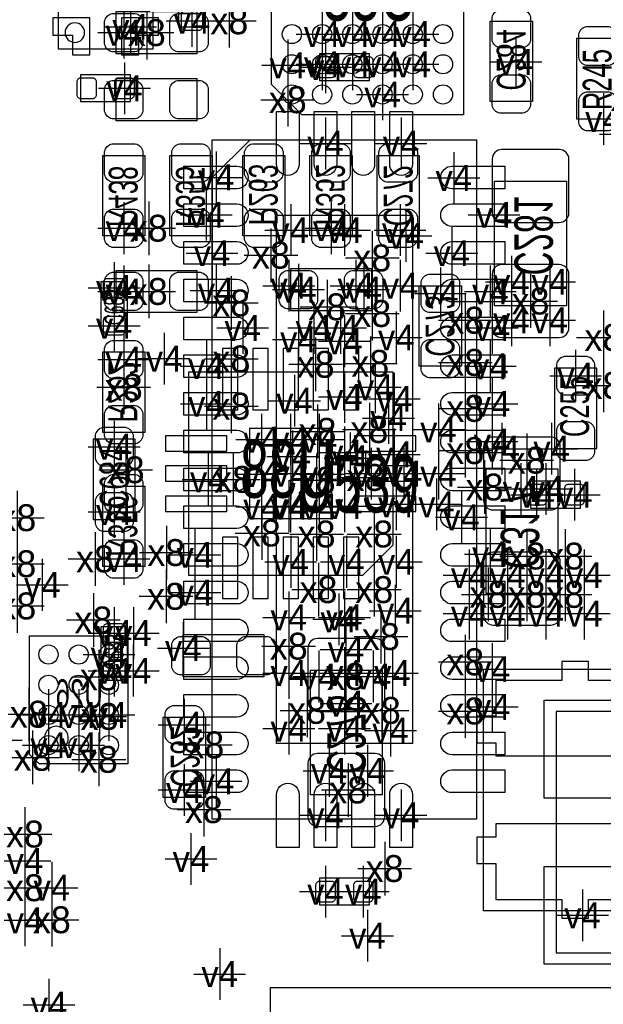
# Model space of a CAD drawing. Extents: x -36 to 384, y -28 to 269.
# Tile 29 of 52: x 8.78 to 16.51, y 44.73 to 57.78. Entities that reach past the tile are written whole.
import ezdxf
from ezdxf.enums import TextEntityAlignment as Align

# ---------------------------------------------------------------- set-up
doc = ezdxf.new("R2010")
doc.units = 0
for name, color, linetype in [('MA_NCLEGEND-1-2', 7, 'CONTINUOUS'), ('MA_NCLEGEND-14-15', 7, 'CONTINUOUS'), ('MA_NCLEGEND-15-16', 7, 'CONTINUOUS'), ('MA_NCLEGEND-2-3', 7, 'CONTINUOUS'), ('MA_NCLEGEND-3-14', 7, 'CONTINUOUS'), ('PG_ASSEMBLY_BOTTOM', 7, 'CONTINUOUS'), ('PG_ASSEMBLY_TOP', 7, 'CONTINUOUS'), ('PIN_BOTTOM', 7, 'CONTINUOUS'), ('PIN_TOP', 7, 'CONTINUOUS'), ('RD_ASSEMBLY_BOTTOM', 7, 'CONTINUOUS'), ('RD_ASSEMBLY_TOP', 7, 'CONTINUOUS')]:
    doc.layers.add(name, color=color, linetype=linetype)

# ---------------------------------------------------------------- blocks, each defined once
blk = doc.blocks.new('FIGURE_CROSS')
for points in [[(0, 0.5), (0, -0.5)], [(-0.5, 0), (0.5, 0)]]:
    blk.add_lwpolyline(points)

msp = doc.modelspace()

# ---------------------------------------------------------------- linework, layer by layer
at = {"layer": 'PG_ASSEMBLY_BOTTOM'}
for points in [[(12.1158, 59.458098), (14.6558, 59.458098), (14.6558, 56.518302), (12.515875, 56.518302), (12.1158, 56.918098), (12.1158, 59.458098)], [(11.01979, 50.41519), (11.01979, 53.11521), (13.719785, 53.11521), (13.719785, 50.815189), (13.319785, 50.41519), (11.01979, 50.41519)], [(8.913089, 49.617884), (10.213111, 49.617884), (10.213111, 47.918192), (9.040089, 47.918192), (8.913089, 48.045192), (8.913089, 49.617884)]]:
    msp.add_lwpolyline(points, dxfattribs=at)
for points in [[(10.0584, 57.8866), (11.1252, 57.8866), (11.1252, 57.3278), (10.0584, 57.3278)], [(15.0114, 56.6928), (15.0114, 57.7596), (15.5702, 57.7596), (15.5702, 56.6928)], [(10.0584, 56.9976), (11.1252, 56.9976), (11.1252, 56.4388), (10.0584, 56.4388)], [(9.8806, 54.9148), (9.8806, 55.9816), (10.4394, 55.9816), (10.4394, 54.9148)], [(10.7696, 54.9148), (10.7696, 55.9816), (11.3284, 55.9816), (11.3284, 54.9148)], [(11.7348, 54.9148), (11.7348, 55.9816), (12.2936, 55.9816), (12.2936, 54.9148)], [(12.6238, 54.9148), (12.6238, 55.9816), (13.1826, 55.9816), (13.1826, 54.9148)], [(14.0716, 55.9816), (14.0716, 54.9148), (13.5128, 54.9148), (13.5128, 55.9816)], [(16.01978, 55.6387), (16.01978, 53.9877), (15.069769, 53.9877), (15.069769, 55.6387)], [(10.0584, 54.4576), (11.1252, 54.4576), (11.1252, 53.8988), (10.0584, 53.8988)], [(12.370587, 54.482213), (13.437387, 54.482213), (13.437387, 53.923413), (12.370587, 53.923413)], [(14.6304, 54.2544), (14.6304, 53.1876), (14.0716, 53.1876), (14.0716, 54.2544)], [(10.4394, 53.3781), (10.4394, 52.3113), (9.8806, 52.3113), (9.8806, 53.3781)], [(14.955495, 50.178487), (14.955495, 51.829487), (15.905505, 51.829487), (15.905505, 50.178487)], [(9.8806, 50.5333), (9.8806, 51.6001), (10.4394, 51.6001), (10.4394, 50.5333)], [(10.9474, 49.6316), (12.0142, 49.6316), (12.0142, 49.0728), (10.9474, 49.0728)], [(13.581304, 49.1617), (13.581304, 47.5107), (12.631293, 47.5107), (12.631293, 49.1617)], [(19.7485, 45.974787), (14.9225, 45.974787), (14.9225, 49.175187), (19.7485, 49.175187)], [(10.6807, 47.4726), (10.6807, 48.5394), (11.2395, 48.5394), (11.2395, 47.4726)], [(12.1031, 44.958787), (20.1803, 44.958787), (20.1803, 38.862787), (12.1031, 38.862787)]]:
    msp.add_lwpolyline(points, close=True, dxfattribs=at)
msp.add_lwpolyline([(9.425, 48.259721, 1.00003), (9.109989, 48.259721, 0.99997), (9.425, 48.259721)], format="xyb", dxfattribs=at)
at = {"layer": 'PG_ASSEMBLY_TOP'}
for points in [[(10.543794, 57.388481), (9.293606, 57.388481), (9.293606, 58.638694), (10.543794, 58.638694), (10.543794, 57.388481)], [(10.8839, 58.3438), (10.8839, 57.6834), (11.2395, 57.6834), (11.2395, 58.3438), (10.8839, 58.3438)], [(13.4112, 57.3278), (12.7508, 57.3278), (12.7508, 56.9722), (13.4112, 56.9722), (13.4112, 57.3278)], [(9.5885, 56.6928), (10.2489, 56.6928), (10.2489, 57.0484), (9.5885, 57.0484), (9.5885, 56.6928)], [(11.330991, 56.188991), (14.831009, 56.188991)], [(11.330991, 47.189009), (11.330991, 56.188991)], [(11.330991, 55.688992), (11.83099, 56.188991)], [(14.831009, 56.188991), (14.831009, 47.189009)], [(10.2108, 53.6448), (10.2108, 54.3052), (9.8552, 54.3052), (9.8552, 53.6448), (10.2108, 53.6448)], [(15.544902, 51.308), (16.205302, 51.308), (16.205302, 51.6636), (15.544902, 51.6636), (15.544902, 51.308)], [(9.8552, 49.7332), (9.8552, 49.0728), (10.2108, 49.0728), (10.2108, 49.7332), (9.8552, 49.7332)], [(18.38231, 45.414616), (18.38231, 48.614609), (15.88229, 48.614609), (15.88229, 45.414616), (18.38231, 45.414616)], [(14.831009, 47.189009), (11.330991, 47.189009)], [(13.4112, 46.4058), (12.7508, 46.4058), (12.7508, 46.0502), (13.4112, 46.0502), (13.4112, 46.4058)]]:
    msp.add_lwpolyline(points, dxfattribs=at)
msp.add_lwpolyline([(9.641789, 57.607225, 1), (9.382811, 57.607225, 1), (9.641789, 57.607225)], format="xyb", dxfattribs=at)
for points in [[(16.1544, 57.531), (16.1544, 56.4642), (16.7132, 56.4642), (16.7132, 57.531)], [(15.8623, 53.162987), (15.8623, 52.096187), (16.4211, 52.096187), (16.4211, 53.162987)], [(10.3124, 51.1556), (10.3124, 52.2224), (9.7536, 52.2224), (9.7536, 51.1556)]]:
    msp.add_lwpolyline(points, close=True, dxfattribs=at)
at = {"layer": 'PIN_BOTTOM'}
for points in [[(10.0076, 57.8612), (10.3124, 57.8612, -0.294587), (10.414, 57.7596), (10.414, 57.4548, -0.294587), (10.3124, 57.3532), (10.0076, 57.3532, -0.294587), (9.906, 57.4548), (9.906, 57.7596, -0.294587)], [(10.8712, 57.8612), (11.176, 57.8612, -0.294587), (11.2776, 57.7596), (11.2776, 57.4548, -0.294587), (11.176, 57.3532), (10.8712, 57.3532, -0.294587), (10.7696, 57.4548), (10.7696, 57.7596, -0.294587)], [(15.0368, 57.5056), (15.0368, 57.8104, -0.294587), (15.1384, 57.912), (15.4432, 57.912, -0.294587), (15.5448, 57.8104), (15.5448, 57.5056, -0.294587), (15.4432, 57.404), (15.1384, 57.404, -0.294587)], [(15.0368, 56.642), (15.0368, 56.9468, -0.294587), (15.1384, 57.0484), (15.4432, 57.0484, -0.294587), (15.5448, 56.9468), (15.5448, 56.642, -0.294587), (15.4432, 56.5404), (15.1384, 56.5404, -0.294587)], [(10.0076, 56.9722), (10.3124, 56.9722, -0.294587), (10.414, 56.8706), (10.414, 56.5658, -0.294587), (10.3124, 56.4642), (10.0076, 56.4642, -0.294587), (9.906, 56.5658), (9.906, 56.8706, -0.294587)], [(10.8712, 56.9722), (11.176, 56.9722, -0.294587), (11.2776, 56.8706), (11.2776, 56.5658, -0.294587), (11.176, 56.4642), (10.8712, 56.4642, -0.294587), (10.7696, 56.5658), (10.7696, 56.8706, -0.294587)], [(9.906, 55.7276), (9.906, 56.0324, -0.294587), (10.0076, 56.134), (10.3124, 56.134, -0.294587), (10.414, 56.0324), (10.414, 55.7276, -0.294587), (10.3124, 55.626), (10.0076, 55.626, -0.294587)], [(10.795, 55.7276), (10.795, 56.0324, -0.294587), (10.8966, 56.134), (11.2014, 56.134, -0.294587), (11.303, 56.0324), (11.303, 55.7276, -0.294587), (11.2014, 55.626), (10.8966, 55.626, -0.294587)], [(11.7602, 55.7276), (11.7602, 56.0324, -0.294587), (11.8618, 56.134), (12.1666, 56.134, -0.294587), (12.2682, 56.0324), (12.2682, 55.7276, -0.294587), (12.1666, 55.626), (11.8618, 55.626, -0.294587)], [(12.6492, 55.7276), (12.6492, 56.0324, -0.294587), (12.7508, 56.134), (13.0556, 56.134, -0.294587), (13.1572, 56.0324), (13.1572, 55.7276, -0.294587), (13.0556, 55.626), (12.7508, 55.626, -0.294587)], [(14.0462, 56.0324), (14.0462, 55.7276, -0.294587), (13.9446, 55.626), (13.6398, 55.626, -0.294587), (13.5382, 55.7276), (13.5382, 56.0324, -0.294587), (13.6398, 56.134), (13.9446, 56.134, -0.294587)], [(15.9258, 56.0578), (15.1638, 56.0578, 0.414214), (15.0368, 55.9308), (15.0368, 55.2196, 0.414214), (15.1638, 55.0926), (15.9258, 55.0926, 0.414214), (16.0528, 55.2196), (16.0528, 55.9308, 0.414214)], [(9.906, 54.864), (9.906, 55.1688, -0.294587), (10.0076, 55.2704), (10.3124, 55.2704, -0.294587), (10.414, 55.1688), (10.414, 54.864, -0.294587), (10.3124, 54.7624), (10.0076, 54.7624, -0.294587)], [(10.795, 54.864), (10.795, 55.1688, -0.294587), (10.8966, 55.2704), (11.2014, 55.2704, -0.294587), (11.303, 55.1688), (11.303, 54.864, -0.294587), (11.2014, 54.7624), (10.8966, 54.7624, -0.294587)], [(11.7602, 54.864), (11.7602, 55.1688, -0.294587), (11.8618, 55.2704), (12.1666, 55.2704, -0.294587), (12.2682, 55.1688), (12.2682, 54.864, -0.294587), (12.1666, 54.7624), (11.8618, 54.7624, -0.294587)], [(12.6492, 54.864), (12.6492, 55.1688, -0.294587), (12.7508, 55.2704), (13.0556, 55.2704, -0.294587), (13.1572, 55.1688), (13.1572, 54.864, -0.294587), (13.0556, 54.7624), (12.7508, 54.7624, -0.294587)], [(14.0462, 55.1688), (14.0462, 54.864, -0.294587), (13.9446, 54.7624), (13.6398, 54.7624, -0.294587), (13.5382, 54.864), (13.5382, 55.1688, -0.294587), (13.6398, 55.2704), (13.9446, 55.2704, -0.294587)], [(15.9258, 54.5338), (15.1638, 54.5338, 0.414214), (15.0368, 54.4068), (15.0368, 53.6956, 0.414214), (15.1638, 53.5686), (15.9258, 53.5686, 0.414214), (16.0528, 53.6956), (16.0528, 54.4068, 0.414214)], [(10.0076, 54.4322), (10.3124, 54.4322, -0.294587), (10.414, 54.3306), (10.414, 54.0258, -0.294587), (10.3124, 53.9242), (10.0076, 53.9242, -0.294587), (9.906, 54.0258), (9.906, 54.3306, -0.294587)], [(10.8712, 54.4322), (11.176, 54.4322, -0.294587), (11.2776, 54.3306), (11.2776, 54.0258, -0.294587), (11.176, 53.9242), (10.8712, 53.9242, -0.294587), (10.7696, 54.0258), (10.7696, 54.3306, -0.294587)], [(12.319787, 54.456813), (12.624587, 54.456813, -0.294587), (12.726187, 54.355213), (12.726187, 54.050413, -0.294587), (12.624587, 53.948813), (12.319787, 53.948813, -0.294587), (12.218187, 54.050413), (12.218187, 54.355213, -0.294587)], [(13.183387, 54.456813), (13.488187, 54.456813, -0.294587), (13.589787, 54.355213), (13.589787, 54.050413, -0.294587), (13.488187, 53.948813), (13.183387, 53.948813, -0.294587), (13.081787, 54.050413), (13.081787, 54.355213, -0.294587)], [(14.605, 54.3052), (14.605, 54.0004, -0.294587), (14.5034, 53.8988), (14.1986, 53.8988, -0.294587), (14.097, 54.0004), (14.097, 54.3052, -0.294587), (14.1986, 54.4068), (14.5034, 54.4068, -0.294587)], [(10.414, 53.4289), (10.414, 53.1241, -0.294587), (10.3124, 53.0225), (10.0076, 53.0225, -0.294587), (9.906, 53.1241), (9.906, 53.4289, -0.294587), (10.0076, 53.5305), (10.3124, 53.5305, -0.294587)], [(14.605, 53.4416), (14.605, 53.1368, -0.294587), (14.5034, 53.0352), (14.1986, 53.0352, -0.294587), (14.097, 53.1368), (14.097, 53.4416, -0.294587), (14.1986, 53.5432), (14.5034, 53.5432, -0.294587)], [(10.414, 52.5653), (10.414, 52.2605, -0.294587), (10.3124, 52.1589), (10.0076, 52.1589, -0.294587), (9.906, 52.2605), (9.906, 52.5653, -0.294587), (10.0076, 52.6669), (10.3124, 52.6669, -0.294587)], [(15.0495, 51.283387), (15.8115, 51.283387, 0.414214), (15.9385, 51.410387), (15.9385, 52.121587, 0.414214), (15.8115, 52.248587), (15.0495, 52.248587, 0.414214), (14.9225, 52.121587), (14.9225, 51.410387, 0.414214)], [(9.906, 51.3461), (9.906, 51.6509, -0.294587), (10.0076, 51.7525), (10.3124, 51.7525, -0.294587), (10.414, 51.6509), (10.414, 51.3461, -0.294587), (10.3124, 51.2445), (10.0076, 51.2445, -0.294587)], [(9.906, 50.4825), (9.906, 50.7873, -0.294587), (10.0076, 50.8889), (10.3124, 50.8889, -0.294587), (10.414, 50.7873), (10.414, 50.4825, -0.294587), (10.3124, 50.3809), (10.0076, 50.3809, -0.294587)], [(15.0495, 49.759387), (15.8115, 49.759387, 0.414214), (15.9385, 49.886387), (15.9385, 50.597587, 0.414214), (15.8115, 50.724587), (15.0495, 50.724587, 0.414214), (14.9225, 50.597587), (14.9225, 49.886387, 0.414214)], [(10.8966, 49.6062), (11.2014, 49.6062, -0.294587), (11.303, 49.5046), (11.303, 49.1998, -0.294587), (11.2014, 49.0982), (10.8966, 49.0982, -0.294587), (10.795, 49.1998), (10.795, 49.5046, -0.294587)], [(11.7602, 49.6062), (12.065, 49.6062, -0.294587), (12.1666, 49.5046), (12.1666, 49.1998, -0.294587), (12.065, 49.0982), (11.7602, 49.0982, -0.294587), (11.6586, 49.1998), (11.6586, 49.5046, -0.294587)], [(13.4874, 49.5808), (12.7254, 49.5808, 0.414214), (12.5984, 49.4538), (12.5984, 48.7426, 0.414214), (12.7254, 48.6156), (13.4874, 48.6156, 0.414214), (13.6144, 48.7426), (13.6144, 49.4538, 0.414214)], [(10.7061, 48.2854), (10.7061, 48.5902, -0.294587), (10.8077, 48.6918), (11.1125, 48.6918, -0.294587), (11.2141, 48.5902), (11.2141, 48.2854, -0.294587), (11.1125, 48.1838), (10.8077, 48.1838, -0.294587)], [(13.4874, 48.0568), (12.7254, 48.0568, 0.414214), (12.5984, 47.9298), (12.5984, 47.2186, 0.414214), (12.7254, 47.0916), (13.4874, 47.0916, 0.414214), (13.6144, 47.2186), (13.6144, 47.9298, 0.414214)], [(10.7061, 47.4218), (10.7061, 47.7266, -0.294587), (10.8077, 47.8282), (11.1125, 47.8282, -0.294587), (11.2141, 47.7266), (11.2141, 47.4218, -0.294587), (11.1125, 47.3202), (10.8077, 47.3202, -0.294587)]]:
    msp.add_lwpolyline(points, format="xyb", close=True, dxfattribs=at)
for points in [[(11.4681, 52.608709), (11.6713, 52.608709), (11.6713, 53.421509), (11.4681, 53.421509)], [(11.868201, 52.608709), (12.071401, 52.608709), (12.071401, 53.421509), (11.868201, 53.421509)], [(12.2682, 52.608709), (12.4714, 52.608709), (12.4714, 53.421509), (12.2682, 53.421509)], [(12.668199, 52.608709), (12.871399, 52.608709), (12.871399, 53.421509), (12.668199, 53.421509)], [(13.0683, 52.608709), (13.2715, 52.608709), (13.2715, 53.421509), (13.0683, 53.421509)], [(11.8237, 51.1683), (12.9159, 51.1683), (12.9159, 52.3621), (11.8237, 52.3621)], [(10.713491, 52.266799), (10.713491, 52.063599), (11.526291, 52.063599), (11.526291, 52.266799)], [(13.213309, 52.266799), (13.213309, 52.063599), (14.026109, 52.063599), (14.026109, 52.266799)], [(10.713491, 51.8668), (10.713491, 51.6636), (11.526291, 51.6636), (11.526291, 51.8668)], [(13.213309, 51.8668), (13.213309, 51.6636), (14.026109, 51.6636), (14.026109, 51.8668)], [(10.713491, 51.466801), (10.713491, 51.263601), (11.526291, 51.263601), (11.526291, 51.466801)], [(13.213309, 51.466801), (13.213309, 51.263601), (14.026109, 51.263601), (14.026109, 51.466801)], [(11.4681, 50.108891), (11.6713, 50.108891), (11.6713, 50.921691), (11.4681, 50.921691)], [(11.868201, 50.108891), (12.071401, 50.108891), (12.071401, 50.921691), (11.868201, 50.921691)], [(12.2682, 50.108891), (12.4714, 50.108891), (12.4714, 50.921691), (12.2682, 50.921691)], [(12.668199, 50.108891), (12.871399, 50.108891), (12.871399, 50.921691), (12.668199, 50.921691)], [(13.0683, 50.108891), (13.2715, 50.108891), (13.2715, 50.921691), (13.0683, 50.921691)], [(17.185411, 49.024896), (16.310407, 49.024896), (16.310407, 49.274781), (15.960395, 49.274781), (15.960395, 49.024896), (15.085314, 49.024896), (15.085314, 48.549585), (14.835403, 48.549585), (14.835403, 48.199878), (15.085314, 48.199878), (15.085314, 48.024898), (17.185411, 48.024898)], [(15.960395, 46.124876), (15.960395, 45.874991), (16.310407, 45.874991), (16.310407, 46.124876), (17.185411, 46.124876), (17.185411, 47.124874), (15.085314, 47.124874), (15.085314, 46.949868), (14.835403, 46.949868), (14.835403, 46.599881), (15.085314, 46.599881), (15.085314, 46.124876)]]:
    msp.add_lwpolyline(points, close=True, dxfattribs=at)
for centre in [(12.385802, 57.588201), (12.785903, 57.588201), (13.185902, 57.588201), (13.585698, 57.588201), (13.985697, 57.588201), (14.385798, 57.588201), (12.385802, 57.1881), (12.785903, 57.1881), (13.185902, 57.1881), (13.585698, 57.1881), (13.985697, 57.1881), (14.385798, 57.1881), (12.385802, 56.788304), (12.785903, 56.788304), (13.185902, 56.788304), (13.585698, 56.788304), (13.985697, 56.788304), (14.385798, 56.788304), (9.163101, 49.367897), (9.5631, 49.367897), (9.963099, 49.367897), (9.163101, 48.967898), (9.5631, 48.967898), (9.963099, 48.967898), (9.163101, 48.568102), (9.5631, 48.568102), (9.963099, 48.568102), (9.163101, 48.168103), (9.5631, 48.168103), (9.963099, 48.168103)]:
    msp.add_circle(centre, 0.127, dxfattribs=at)
at = {"layer": 'PIN_TOP'}
for points in [[(9.218701, 57.803618), (9.218701, 57.573697), (9.478823, 57.573697), (9.478823, 57.313601), (9.708718, 57.313601), (9.708718, 57.803618)], [(10.128682, 57.313601), (10.358603, 57.313601), (10.358603, 57.573723), (10.618699, 57.573723), (10.618699, 57.803618), (10.128682, 57.803618)], [(13.980998, 55.189006), (13.980998, 48.188994), (12.181002, 48.188994), (12.181002, 55.189006)], [(16.740302, 47.46691), (15.724302, 47.46691), (15.724302, 48.76231), (16.740302, 48.76231)], [(16.740302, 45.266915), (15.724302, 45.266915), (15.724302, 46.562315), (16.740302, 46.562315)]]:
    msp.add_lwpolyline(points, close=True, dxfattribs=at)
for points in [[(11.1506, 57.890689, -0.414214), (11.2014, 57.839889), (11.2014, 57.687489, -0.414214), (11.1506, 57.636689), (10.9728, 57.636689, -0.414214), (10.922, 57.687489), (10.922, 57.839889, -0.414214), (10.9728, 57.890689)], [(16.1798, 57.5818), (16.1798, 57.277, 0.294587), (16.2814, 57.1754), (16.5862, 57.1754, 0.294587), (16.6878, 57.277), (16.6878, 57.5818, 0.294587), (16.5862, 57.6834), (16.2814, 57.6834, 0.294587)], [(12.958089, 57.0611, -0.414214), (12.907289, 57.0103), (12.754889, 57.0103, -0.414214), (12.704089, 57.0611), (12.704089, 57.2389, -0.414214), (12.754889, 57.2897), (12.907289, 57.2897, -0.414214), (12.958089, 57.2389)], [(13.457911, 57.0611, -0.414214), (13.407111, 57.0103), (13.254711, 57.0103, -0.414214), (13.203911, 57.0611), (13.203911, 57.2389, -0.414214), (13.254711, 57.2897), (13.407111, 57.2897, -0.414214), (13.457911, 57.2389)], [(9.541789, 56.9595, -0.414214), (9.592589, 57.0103), (9.744989, 57.0103, -0.414214), (9.795789, 56.9595), (9.795789, 56.7817, -0.414214), (9.744989, 56.7309), (9.592589, 56.7309, -0.414214), (9.541789, 56.7817)], [(10.041611, 56.9595, -0.414214), (10.092411, 57.0103), (10.244811, 57.0103, -0.414214), (10.295611, 56.9595), (10.295611, 56.7817, -0.414214), (10.244811, 56.7309), (10.092411, 56.7309, -0.414214), (10.041611, 56.7817)], [(16.1798, 56.7182), (16.1798, 56.4134, 0.294587), (16.2814, 56.3118), (16.5862, 56.3118, 0.294587), (16.6878, 56.4134), (16.6878, 56.7182, 0.294587), (16.5862, 56.8198), (16.2814, 56.8198, 0.294587)], [(12.481001, 56.563997), (12.481001, 55.863998, -0.999961), (12.180976, 55.863998), (12.180976, 56.563997)], [(12.981, 56.563997), (12.981, 55.863998, -0.999961), (12.680975, 55.863998), (12.680975, 56.563997)], [(13.481025, 56.563997), (13.481025, 55.863998, -0.999961), (13.181, 55.863998), (13.181, 56.563997)], [(13.981024, 56.563997), (13.981024, 55.863998, -0.999961), (13.680999, 55.863998), (13.680999, 56.563997)], [(10.956011, 55.839004), (11.656009, 55.839004, -0.999961), (11.656009, 55.53898), (10.956011, 55.53898)], [(15.205989, 55.53898), (14.505991, 55.53898, -0.999961), (14.505991, 55.839004), (15.205989, 55.839004)], [(10.956011, 55.339005), (11.656009, 55.339005, -0.999961), (11.656009, 55.038981), (10.956011, 55.038981)], [(15.205989, 55.038981), (14.505991, 55.038981, -0.999961), (14.505991, 55.339005), (15.205989, 55.339005)], [(10.956011, 54.839006), (11.656009, 54.839006, -0.999961), (11.656009, 54.538982), (10.956011, 54.538982)], [(15.205989, 54.538982), (14.505991, 54.538982, -0.999961), (14.505991, 54.839006), (15.205989, 54.839006)], [(9.9441, 54.097911, -0.414214), (9.8933, 54.148711), (9.8933, 54.301111, -0.414214), (9.9441, 54.351911), (10.1219, 54.351911, -0.414214), (10.1727, 54.301111), (10.1727, 54.148711, -0.414214), (10.1219, 54.097911)], [(10.956011, 54.339007), (11.656009, 54.339007, -0.999961), (11.656009, 54.038983), (10.956011, 54.038983)], [(15.205989, 54.038983), (14.505991, 54.038983, -0.999961), (14.505991, 54.339007), (15.205989, 54.339007)], [(9.9441, 53.598089, -0.414214), (9.8933, 53.648889), (9.8933, 53.801289, -0.414214), (9.9441, 53.852089), (10.1219, 53.852089, -0.414214), (10.1727, 53.801289), (10.1727, 53.648889, -0.414214), (10.1219, 53.598089)], [(10.956011, 53.839008), (11.656009, 53.839008, -0.999961), (11.656009, 53.538984), (10.956011, 53.538984)], [(15.205989, 53.538984), (14.505991, 53.538984, -0.999961), (14.505991, 53.839008), (15.205989, 53.839008)], [(10.956011, 53.339009), (11.656009, 53.339009, -0.999961), (11.656009, 53.038985), (10.956011, 53.038985)], [(15.205989, 53.038985), (14.505991, 53.038985, -0.999961), (14.505991, 53.339009), (15.205989, 53.339009)], [(15.8877, 53.213787), (15.8877, 52.908987, 0.294587), (15.9893, 52.807387), (16.2941, 52.807387, 0.294587), (16.3957, 52.908987), (16.3957, 53.213787, 0.294587), (16.2941, 53.315387), (15.9893, 53.315387, 0.294587)], [(10.956011, 52.83901), (11.656009, 52.83901, -0.999961), (11.656009, 52.538986), (10.956011, 52.538986)], [(15.205989, 52.538986), (14.505991, 52.538986, -0.999961), (14.505991, 52.83901), (15.205989, 52.83901)], [(15.8877, 52.350187), (15.8877, 52.045387, 0.294587), (15.9893, 51.943787), (16.2941, 51.943787, 0.294587), (16.3957, 52.045387), (16.3957, 52.350187, 0.294587), (16.2941, 52.451787), (15.9893, 52.451787, 0.294587)], [(10.287, 51.9684), (10.287, 52.2732, 0.294587), (10.1854, 52.3748), (9.8806, 52.3748, 0.294587), (9.779, 52.2732), (9.779, 51.9684, 0.294587), (9.8806, 51.8668), (10.1854, 51.8668, 0.294587)], [(10.956011, 52.339011), (11.656009, 52.339011, -0.999961), (11.656009, 52.038987), (10.956011, 52.038987)], [(15.205989, 52.038987), (14.505991, 52.038987, -0.999961), (14.505991, 52.339011), (15.205989, 52.339011)], [(10.956011, 51.839012), (11.656009, 51.839012, -0.999961), (11.656009, 51.538988), (10.956011, 51.538988)], [(15.205989, 51.538988), (14.505991, 51.538988, -0.999961), (14.505991, 51.839012), (15.205989, 51.839012)], [(15.498191, 51.5747, -0.414214), (15.548991, 51.6255), (15.701391, 51.6255, -0.414214), (15.752191, 51.5747), (15.752191, 51.3969, -0.414214), (15.701391, 51.3461), (15.548991, 51.3461, -0.414214), (15.498191, 51.3969)], [(15.998012, 51.5747, -0.414214), (16.048812, 51.6255), (16.201212, 51.6255, -0.414214), (16.252012, 51.5747), (16.252012, 51.3969, -0.414214), (16.201212, 51.3461), (16.048812, 51.3461, -0.414214), (15.998012, 51.3969)], [(10.287, 51.1048), (10.287, 51.4096, 0.294587), (10.1854, 51.5112), (9.8806, 51.5112, 0.294587), (9.779, 51.4096), (9.779, 51.1048, 0.294587), (9.8806, 51.0032), (10.1854, 51.0032, 0.294587)], [(10.956011, 51.339013), (11.656009, 51.339013, -0.999961), (11.656009, 51.038989), (10.956011, 51.038989)], [(15.205989, 51.038989), (14.505991, 51.038989, -0.999961), (14.505991, 51.339013), (15.205989, 51.339013)], [(10.956011, 50.839014), (11.656009, 50.839014, -0.999961), (11.656009, 50.53899), (10.956011, 50.53899)], [(15.205989, 50.53899), (14.505991, 50.53899, -0.999961), (14.505991, 50.839014), (15.205989, 50.839014)], [(10.956011, 50.339015), (11.656009, 50.339015, -0.999961), (11.656009, 50.038991), (10.956011, 50.038991)], [(15.205989, 50.038991), (14.505991, 50.038991, -0.999961), (14.505991, 50.339015), (15.205989, 50.339015)], [(10.956011, 49.839016), (11.656009, 49.839016, -0.999961), (11.656009, 49.538992), (10.956011, 49.538992)], [(15.205989, 49.538992), (14.505991, 49.538992, -0.999961), (14.505991, 49.839016), (15.205989, 49.839016)], [(10.1219, 49.779911, -0.414214), (10.1727, 49.729111), (10.1727, 49.576711, -0.414214), (10.1219, 49.525911), (9.9441, 49.525911, -0.414214), (9.8933, 49.576711), (9.8933, 49.729111, -0.414214), (9.9441, 49.779911)], [(10.956011, 49.339017), (11.656009, 49.339017, -0.999961), (11.656009, 49.038993), (10.956011, 49.038993)], [(15.205989, 49.038993), (14.505991, 49.038993, -0.999961), (14.505991, 49.339017), (15.205989, 49.339017)], [(10.1219, 49.280089, -0.414214), (10.1727, 49.229289), (10.1727, 49.076889, -0.414214), (10.1219, 49.026089), (9.9441, 49.026089, -0.414214), (9.8933, 49.076889), (9.8933, 49.229289, -0.414214), (9.9441, 49.280089)], [(10.956011, 48.839018), (11.656009, 48.839018, -0.999961), (11.656009, 48.538994), (10.956011, 48.538994)], [(15.205989, 48.538994), (14.505991, 48.538994, -0.999961), (14.505991, 48.839018), (15.205989, 48.839018)], [(10.956011, 48.339019), (11.656009, 48.339019, -0.999961), (11.656009, 48.038995), (10.956011, 48.038995)], [(15.205989, 48.038995), (14.505991, 48.038995, -0.999961), (14.505991, 48.339019), (15.205989, 48.339019)], [(10.956011, 47.83902), (11.656009, 47.83902, -0.999961), (11.656009, 47.538996), (10.956011, 47.538996)], [(15.205989, 47.538996), (14.505991, 47.538996, -0.999961), (14.505991, 47.83902), (15.205989, 47.83902)], [(12.180976, 46.814003), (12.180976, 47.514002, -0.999961), (12.481001, 47.514002), (12.481001, 46.814003)], [(12.680975, 46.814003), (12.680975, 47.514002, -0.999961), (12.981, 47.514002), (12.981, 46.814003)], [(13.181, 46.814003), (13.181, 47.514002, -0.999961), (13.481025, 47.514002), (13.481025, 46.814003)], [(13.680999, 46.814003), (13.680999, 47.514002, -0.999961), (13.981024, 47.514002), (13.981024, 46.814003)], [(12.958089, 46.1391, -0.414214), (12.907289, 46.0883), (12.754889, 46.0883, -0.414214), (12.704089, 46.1391), (12.704089, 46.3169, -0.414214), (12.754889, 46.3677), (12.907289, 46.3677, -0.414214), (12.958089, 46.3169)], [(13.457911, 46.1391, -0.414214), (13.407111, 46.0883), (13.254711, 46.0883, -0.414214), (13.203911, 46.1391), (13.203911, 46.3169, -0.414214), (13.254711, 46.3677), (13.407111, 46.3677, -0.414214), (13.457911, 46.3169)]]:
    msp.add_lwpolyline(points, format="xyb", close=True, dxfattribs=at)

# ---------------------------------------------------------------- block references
at = {"layer": 'MA_NCLEGEND-1-2', "xscale": 0.6858, "yscale": 0.6858}
for p in [(11.0617, 57.763689), (10.248595, 57.683705), (15.349271, 57.218224), (12.330989, 57.1754), (12.830988, 57.149898), (10.168611, 56.8706), (16.51, 56.4642), (12.830988, 56.139004), (13.831011, 56.139004), (11.381003, 55.688992), (14.5288, 55.682007), (11.2522, 55.1942), (15.0622, 55.1942), (12.3698, 54.991), (13.081, 54.991), (13.8176, 54.991), (11.3284, 54.6862), (14.5034, 54.6862), (10.033, 54.224911), (11.381003, 54.188995), (12.3444, 54.2544), (13.2334, 54.2544), (13.8176, 54.2544), (15.0114, 54.1782), (10.033, 53.725089), (15.0368, 53.6956), (12.4714, 53.5432), (13.766825, 53.568625), (13.081, 53.5178), (11.254003, 53.188997), (15.0114, 53.1876), (16.1417, 53.061387), (13.081, 52.7812), (13.7414, 52.7558), (11.253064, 52.689074), (12.4206, 52.7304), (15.034997, 52.688998), (10.033, 52.1208), (15.034997, 52.188999), (12.395175, 51.993775), (13.081, 52.0446), (13.7414, 52.0192), (11.2776, 51.689), (15.625191, 51.4858), (16.125012, 51.4858), (12.3444, 51.3334), (13.081, 51.3334), (13.7668, 51.3588), (10.033, 51.2572), (14.6304, 51.186994), (11.101603, 50.689002), (15.0114, 50.6984), (12.3698, 50.5968), (13.1064, 50.5968), (13.7668, 50.5968), (11.101603, 50.189003), (13.7541, 49.9491), (12.3444, 49.8602), (13.081, 49.8602), (10.033, 49.652911), (10.033, 49.153089), (12.3444, 49.1236), (13.081, 49.1236), (13.716, 49.1236), (15.0368, 49.1744), (15.0368, 48.674401), (12.3444, 48.387), (13.081, 48.387), (13.6906, 48.3616), (11.381003, 47.689008), (12.830988, 47.238996), (13.831011, 47.238996), (8.8519, 46.6344), (9.2075, 46.2788), (12.830988, 46.228102), (13.330911, 46.228), (8.8519, 45.847), (16.232403, 45.914513)]:
    msp.add_blockref('FIGURE_CROSS', p, dxfattribs=at)
at = {"layer": 'MA_NCLEGEND-14-15', "xscale": 0.6858, "yscale": 0.6858}
for p in [(12.785877, 57.9882), (13.185877, 57.9882), (13.585698, 57.9882), (13.985799, 57.9882), (10.16, 57.6072), (12.785877, 57.588099), (13.185699, 57.588099), (13.585698, 57.588099), (13.985799, 57.588099), (10.16, 55.0164), (12.472187, 54.202813), (15.2908, 54.3052), (15.7988, 54.3052), (10.16, 54.1782), (15.2908, 53.7972), (15.7988, 53.7972), (11.7348, 53.6956), (12.6746, 53.6956), (13.0302, 53.6956), (10.16, 53.2765), (10.6934, 53.2892), (13.4874, 52.9082), (13.6652, 52.5018), (14.3256, 52.3494), (11.984787, 52.215796), (12.365787, 52.215796), (15.1638, 52.0954), (15.8242, 52.0954), (13.1572, 51.9684), (12.3698, 51.7652), (13.8684, 51.7652), (14.3256, 51.7652), (15.4178, 51.562), (15.748, 51.562), (11.984787, 51.326796), (12.365787, 51.326796), (12.746787, 51.326796), (14.3002, 51.3588), (10.16, 50.6349), (14.732, 50.419), (15.24, 50.419), (15.748, 50.419), (16.256, 50.419), (9.0805, 50.292), (14.732, 49.911), (15.24, 49.911), (15.748, 49.911), (16.256, 49.911), (13.0048, 49.8348), (9.963201, 49.367999), (10.9474, 49.4538), (13.10099, 49.437112), (12.741783, 49.077905), (13.460197, 49.077905), (13.10099, 48.718699), (9.163101, 48.568077), (9.5631, 48.568077), (10.9601, 48.4378), (9.163101, 48.168077), (9.5631, 48.168077), (12.8778, 47.8282), (13.3858, 47.8282), (10.9601, 47.5742)]:
    msp.add_blockref('FIGURE_CROSS', p, dxfattribs=at)
at = {"layer": 'MA_NCLEGEND-15-16', "xscale": 0.6858, "yscale": 0.6858}
for p in [(12.785877, 57.9882), (13.185877, 57.9882), (13.585698, 57.9882), (13.985799, 57.9882), (10.16, 57.6072), (12.785877, 57.588099), (13.185699, 57.588099), (13.585698, 57.588099), (13.985799, 57.588099), (12.785877, 57.1881), (13.185877, 57.1881), (13.585698, 57.1881), (13.985799, 57.1881), (13.585698, 56.788304), (10.16, 55.0164), (12.9032, 55.0164), (13.8938, 54.9148), (12.472187, 54.202813), (13.335787, 54.202813), (15.2908, 54.3052), (15.7988, 54.3052), (10.16, 54.1782), (14.351, 54.1528), (15.2908, 53.7972), (15.7988, 53.7972), (11.7348, 53.6956), (12.6746, 53.6956), (13.0302, 53.6956), (10.16, 53.2765), (10.6934, 53.2892), (13.4874, 52.9082), (13.6652, 52.5018), (14.3256, 52.3494), (11.984787, 52.215796), (12.365787, 52.215796), (12.746787, 52.215796), (15.1638, 52.0954), (15.8242, 52.0954), (11.984787, 51.758596), (12.3698, 51.7652), (12.746787, 51.758596), (13.4366, 51.7652), (13.8684, 51.7652), (14.3256, 51.7652), (15.4178, 51.562), (15.748, 51.562), (11.984787, 51.326796), (12.365787, 51.326796), (12.746787, 51.326796), (14.3002, 51.3588), (10.16, 50.6349), (14.732, 50.419), (15.24, 50.419), (15.748, 50.419), (16.256, 50.419), (9.0805, 50.292), (14.732, 49.911), (15.24, 49.911), (15.748, 49.911), (16.256, 49.911), (13.0048, 49.8348), (9.963201, 49.367999), (10.9474, 49.4538), (13.10099, 49.437112), (12.741783, 49.077905), (13.460197, 49.077905), (13.10099, 48.718699), (9.163101, 48.568077), (9.5631, 48.568077), (9.963201, 48.568077), (10.9601, 48.4378), (9.163101, 48.168077), (9.5631, 48.168077), (12.8778, 47.8282), (13.3858, 47.8282), (10.9601, 47.5742)]:
    msp.add_blockref('FIGURE_CROSS', p, dxfattribs=at)
at = {"layer": 'MA_NCLEGEND-2-3', "xscale": 0.6858, "yscale": 0.6858}
for p in [(11.0617, 57.763689), (15.349271, 57.218224), (12.330989, 57.1754), (16.51, 56.4642), (14.5288, 55.682007), (11.2522, 55.1942), (15.0622, 55.1942), (13.081, 54.991), (13.8176, 54.991), (11.3284, 54.6862), (14.5034, 54.6862), (13.2334, 54.2544), (13.8176, 54.2544), (15.0114, 54.1782), (10.033, 53.725089), (15.0368, 53.6956), (12.4714, 53.5432), (13.766825, 53.568625), (13.081, 53.5178), (11.254003, 53.188997), (15.0114, 53.1876), (16.1417, 53.061387), (13.081, 52.7812), (13.7414, 52.7558), (11.253064, 52.689074), (12.4206, 52.7304), (15.034997, 52.688998), (10.033, 52.1208), (15.034997, 52.188999), (12.395175, 51.993775), (13.081, 52.0446), (13.7414, 52.0192), (11.2776, 51.689), (15.625191, 51.4858), (12.3444, 51.3334), (13.081, 51.3334), (13.7668, 51.3588), (14.6304, 51.186994), (11.101603, 50.689002), (15.0114, 50.6984), (12.3698, 50.5968), (13.1064, 50.5968), (13.7668, 50.5968), (11.101603, 50.189003), (13.7541, 49.9491), (12.3444, 49.8602), (13.081, 49.8602), (10.287, 49.652911), (10.284511, 49.153089), (12.3444, 49.1236), (13.716, 49.1236), (15.0368, 49.1744), (15.0368, 48.674401), (12.3444, 48.387), (13.081, 48.387), (13.6906, 48.3616), (8.8519, 46.6344), (11.049, 46.6598), (9.2075, 46.2788), (13.330911, 46.228), (8.8519, 45.847), (13.3858, 45.6438), (11.43, 45.1358), (9.1694, 44.7294)]:
    msp.add_blockref('FIGURE_CROSS', p, dxfattribs=at)
at = {"layer": 'MA_NCLEGEND-3-14', "xscale": 0.7112, "yscale": 0.7112}
for p in [(11.557, 57.763689), (10.4648, 57.6072), (12.330989, 56.7182), (16.8148, 56.261), (10.4902, 55.0164), (12.108307, 54.658819), (13.449275, 54.622725), (10.4902, 54.1782), (15.544775, 54.051175), (11.5824, 54.0258), (12.8524, 53.975), (13.449325, 53.886125), (14.6812, 53.7972), (16.51, 53.568803), (11.58367, 53.284399), (12.7, 53.213), (13.4239, 53.225725), (14.6812, 53.2384), (10.16, 52.9082), (16.51, 52.9336), (11.58367, 52.65867), (14.6812, 52.6288), (13.4112, 52.3494), (12.7254, 52.324), (14.6812, 52.07), (15.494, 51.943), (10.1854, 51.816), (13.3604, 51.7144), (11.6078, 51.689), (12.712675, 51.676275), (14.9352, 51.5874), (8.7503, 51.181), (11.9888, 50.9778), (12.712675, 50.965075), (13.474725, 50.965125), (10.723296, 50.719355), (15.494, 50.673), (16.002, 50.673), (8.7503, 50.5714), (9.779, 50.6349), (10.718825, 50.1396), (12.738075, 50.228475), (13.474675, 50.228525), (14.986, 50.165), (15.494, 50.165), (16.002, 50.165), (8.7503, 50.0126), (9.757207, 49.825935), (13.5636, 49.6062), (12.3444, 49.4792), (14.6812, 49.271555), (9.8298, 49.0728), (13.10099, 49.077905), (8.9027, 48.5775), (12.5857, 48.6283), (13.5763, 48.6283), (14.6812, 48.62007), (9.839096, 48.548366), (8.4582, 48.2346), (11.2395, 48.1711), (8.9535, 48.006), (9.829775, 47.979254), (13.1318, 47.5742), (11.22045, 47.31385), (8.8519, 46.99), (13.6144, 46.5328), (8.8519, 46.2788), (9.2075, 45.85462)]:
    msp.add_blockref('FIGURE_CROSS', p, dxfattribs=at)

# ---------------------------------------------------------------- texts
at = {"layer": 'MA_NCLEGEND-1-2'}
for p in [(11.0617, 57.763689), (10.248595, 57.683705), (12.330989, 57.1754), (12.830988, 57.149898), (15.349271, 57.218224), (10.168611, 56.8706), (16.51, 56.4642), (12.830988, 56.139004), (13.831011, 56.139004), (11.381003, 55.688992), (14.5288, 55.682007), (11.2522, 55.1942), (15.0622, 55.1942), (12.3698, 54.991), (13.081, 54.991), (13.8176, 54.991), (11.3284, 54.6862), (14.5034, 54.6862), (10.033, 54.224911), (12.3444, 54.2544), (13.2334, 54.2544), (13.8176, 54.2544), (11.381003, 54.188995), (15.0114, 54.1782), (10.033, 53.725089), (15.0368, 53.6956), (12.4714, 53.5432), (13.081, 53.5178), (13.766825, 53.568625), (11.254003, 53.188997), (15.0114, 53.1876), (16.1417, 53.061387), (11.253064, 52.689074), (12.4206, 52.7304), (13.081, 52.7812), (13.7414, 52.7558), (15.034997, 52.688998), (15.034997, 52.188999), (10.033, 52.1208), (13.081, 52.0446), (13.7414, 52.0192), (12.395175, 51.993775), (11.2776, 51.689), (15.625191, 51.4858), (16.125012, 51.4858), (13.7668, 51.3588), (10.033, 51.2572), (12.3444, 51.3334), (13.081, 51.3334), (14.6304, 51.186994), (11.101603, 50.689002), (12.3698, 50.5968), (13.1064, 50.5968), (13.7668, 50.5968), (15.0114, 50.6984), (11.101603, 50.189003), (13.7541, 49.9491), (12.3444, 49.8602), (13.081, 49.8602), (10.033, 49.652911), (10.033, 49.153089), (15.0368, 49.1744), (12.3444, 49.1236), (13.081, 49.1236), (13.716, 49.1236), (15.0368, 48.674401), (12.3444, 48.387), (13.081, 48.387), (13.6906, 48.3616), (11.381003, 47.689008), (12.830988, 47.238996), (13.831011, 47.238996), (8.8519, 46.6344), (9.2075, 46.2788), (12.830988, 46.228102), (13.330911, 46.228), (16.232403, 45.914513), (8.8519, 45.847)]:
    msp.add_text('v4', height=0.3429, dxfattribs=at).set_placement(p, align=Align.MIDDLE_CENTER)
at = {"layer": 'MA_NCLEGEND-14-15'}
for p in [(10.16, 57.6072), (12.785877, 57.588099), (13.185699, 57.588099), (13.585698, 57.588099), (13.985799, 57.588099), (10.16, 55.0164), (15.2908, 54.3052), (15.7988, 54.3052), (10.16, 54.1782), (12.472187, 54.202813), (15.2908, 53.7972), (15.7988, 53.7972), (11.7348, 53.6956), (12.6746, 53.6956), (13.0302, 53.6956), (10.16, 53.2765), (10.6934, 53.2892), (13.4874, 52.9082), (13.6652, 52.5018), (14.3256, 52.3494), (11.984787, 52.215796), (12.365787, 52.215796), (15.1638, 52.0954), (15.8242, 52.0954), (13.1572, 51.9684), (12.3698, 51.7652), (13.8684, 51.7652), (14.3256, 51.7652), (15.4178, 51.562), (15.748, 51.562), (14.3002, 51.3588), (11.984787, 51.326796), (12.365787, 51.326796), (12.746787, 51.326796), (10.16, 50.6349), (14.732, 50.419), (15.24, 50.419), (15.748, 50.419), (16.256, 50.419), (9.0805, 50.292), (13.0048, 49.8348), (14.732, 49.911), (15.24, 49.911), (15.748, 49.911), (16.256, 49.911), (10.9474, 49.4538), (13.10099, 49.437112), (9.963201, 49.367999), (12.741783, 49.077905), (13.460197, 49.077905), (13.10099, 48.718699), (9.163101, 48.568077), (9.5631, 48.568077), (10.9601, 48.4378), (9.163101, 48.168077), (9.5631, 48.168077), (12.8778, 47.8282), (13.3858, 47.8282), (10.9601, 47.5742)]:
    msp.add_text('v4', height=0.3429, dxfattribs=at).set_placement(p, align=Align.MIDDLE_CENTER)
at = {"layer": 'MA_NCLEGEND-15-16'}
for p in [(10.16, 57.6072), (12.785877, 57.588099), (13.185699, 57.588099), (13.585698, 57.588099), (13.985799, 57.588099), (12.785877, 57.1881), (13.185877, 57.1881), (13.585698, 57.1881), (13.985799, 57.1881), (13.585698, 56.788304), (10.16, 55.0164), (12.9032, 55.0164), (13.8938, 54.9148), (15.2908, 54.3052), (15.7988, 54.3052), (10.16, 54.1782), (12.472187, 54.202813), (13.335787, 54.202813), (14.351, 54.1528), (15.2908, 53.7972), (15.7988, 53.7972), (11.7348, 53.6956), (12.6746, 53.6956), (13.0302, 53.6956), (10.16, 53.2765), (10.6934, 53.2892), (13.4874, 52.9082), (13.6652, 52.5018), (14.3256, 52.3494), (11.984787, 52.215796), (12.365787, 52.215796), (12.746787, 52.215796), (15.1638, 52.0954), (15.8242, 52.0954), (11.984787, 51.758596), (12.3698, 51.7652), (12.746787, 51.758596), (13.4366, 51.7652), (13.8684, 51.7652), (14.3256, 51.7652), (15.4178, 51.562), (15.748, 51.562), (14.3002, 51.3588), (11.984787, 51.326796), (12.365787, 51.326796), (12.746787, 51.326796), (10.16, 50.6349), (14.732, 50.419), (15.24, 50.419), (15.748, 50.419), (16.256, 50.419), (9.0805, 50.292), (13.0048, 49.8348), (14.732, 49.911), (15.24, 49.911), (15.748, 49.911), (16.256, 49.911), (10.9474, 49.4538), (13.10099, 49.437112), (9.963201, 49.367999), (12.741783, 49.077905), (13.460197, 49.077905), (13.10099, 48.718699), (9.163101, 48.568077), (9.5631, 48.568077), (9.963201, 48.568077), (10.9601, 48.4378), (9.163101, 48.168077), (9.5631, 48.168077), (12.8778, 47.8282), (13.3858, 47.8282), (10.9601, 47.5742)]:
    msp.add_text('v4', height=0.3429, dxfattribs=at).set_placement(p, align=Align.MIDDLE_CENTER)
at = {"layer": 'MA_NCLEGEND-2-3'}
for p in [(11.0617, 57.763689), (12.330989, 57.1754), (15.349271, 57.218224), (16.51, 56.4642), (14.5288, 55.682007), (11.2522, 55.1942), (15.0622, 55.1942), (13.081, 54.991), (13.8176, 54.991), (11.3284, 54.6862), (14.5034, 54.6862), (13.2334, 54.2544), (13.8176, 54.2544), (15.0114, 54.1782), (10.033, 53.725089), (15.0368, 53.6956), (12.4714, 53.5432), (13.081, 53.5178), (13.766825, 53.568625), (11.254003, 53.188997), (15.0114, 53.1876), (16.1417, 53.061387), (11.253064, 52.689074), (12.4206, 52.7304), (13.081, 52.7812), (13.7414, 52.7558), (15.034997, 52.688998), (15.034997, 52.188999), (10.033, 52.1208), (13.081, 52.0446), (13.7414, 52.0192), (12.395175, 51.993775), (11.2776, 51.689), (15.625191, 51.4858), (13.7668, 51.3588), (12.3444, 51.3334), (13.081, 51.3334), (14.6304, 51.186994), (11.101603, 50.689002), (12.3698, 50.5968), (13.1064, 50.5968), (13.7668, 50.5968), (15.0114, 50.6984), (11.101603, 50.189003), (13.7541, 49.9491), (12.3444, 49.8602), (13.081, 49.8602), (10.287, 49.652911), (10.284511, 49.153089), (15.0368, 49.1744), (12.3444, 49.1236), (13.716, 49.1236), (15.0368, 48.674401), (12.3444, 48.387), (13.081, 48.387), (13.6906, 48.3616), (11.049, 46.6598), (8.8519, 46.6344), (9.2075, 46.2788), (13.330911, 46.228), (8.8519, 45.847), (13.3858, 45.6438), (11.43, 45.1358), (9.1694, 44.7294)]:
    msp.add_text('v4', height=0.3429, dxfattribs=at).set_placement(p, align=Align.MIDDLE_CENTER)
at = {"layer": 'MA_NCLEGEND-3-14'}
for p in [(11.557, 57.763689), (10.4648, 57.6072), (12.330989, 56.7182), (10.4902, 55.0164), (12.108307, 54.658819), (13.449275, 54.622725), (10.4902, 54.1782), (11.5824, 54.0258), (12.8524, 53.975), (15.544775, 54.051175), (13.449325, 53.886125), (14.6812, 53.7972), (16.51, 53.568803), (11.58367, 53.284399), (12.7, 53.213), (13.4239, 53.225725), (14.6812, 53.2384), (10.16, 52.9082), (16.51, 52.9336), (11.58367, 52.65867), (14.6812, 52.6288), (12.7254, 52.324), (13.4112, 52.3494), (14.6812, 52.07), (15.494, 51.943), (10.1854, 51.816), (11.6078, 51.689), (12.712675, 51.676275), (13.3604, 51.7144), (14.9352, 51.5874), (8.7503, 51.181), (11.9888, 50.9778), (12.712675, 50.965075), (13.474725, 50.965125), (10.723296, 50.719355), (8.7503, 50.5714), (9.779, 50.6349), (15.494, 50.673), (16.002, 50.673), (12.738075, 50.228475), (13.474675, 50.228525), (10.718825, 50.1396), (14.986, 50.165), (15.494, 50.165), (16.002, 50.165), (8.7503, 50.0126), (9.757207, 49.825935), (13.5636, 49.6062), (12.3444, 49.4792), (14.6812, 49.271555), (9.8298, 49.0728), (13.10099, 49.077905), (12.5857, 48.6283), (13.5763, 48.6283), (14.6812, 48.62007), (8.9027, 48.5775), (9.839096, 48.548366), (11.2395, 48.1711), (8.9535, 48.006), (9.829775, 47.979254), (13.1318, 47.5742), (11.22045, 47.31385), (8.8519, 46.99), (13.6144, 46.5328), (8.8519, 46.2788), (9.2075, 45.85462)]:
    msp.add_text('x8', height=0.3556, dxfattribs=at).set_placement(p, align=Align.MIDDLE_CENTER)
at = {"layer": 'RD_ASSEMBLY_BOTTOM', "text_generation_flag": 2, "width": 0.666667}
for s, height, p in [('U33', 0.762, (13.41374, 57.76722)), ('U38', 0.762, (12.32408, 51.44516)), ('U26', 0.381, (9.57072, 48.65878))]:
    msp.add_text(s, height=height, dxfattribs=at).set_placement(p, align=Align.CENTER)
at = {"layer": 'RD_ASSEMBLY_BOTTOM', "text_generation_flag": 2}
for s, height, width, p in [('C284', 0.381, 0.666667, (15.09776, 57.24652)), ('R263', 0.381, 0.666667, (11.81608, 55.4609)), ('R352', 0.381, 0.666667, (12.70508, 55.4609)), ('C272', 0.381, 0.666667, (13.6017, 55.4482)), ('R438', 0.381, 0.666667, (9.96188, 55.4355)), ('R355', 0.381, 0.666667, (10.85088, 55.4355)), ('C281', 0.508, 0.65, (15.33144, 54.91734)), ('C273', 0.381, 0.666667, (14.15542, 53.721)), ('R262', 0.381, 0.666667, (9.9568, 52.84724)), ('C317', 0.508, 0.65, (15.1511, 51.029387)), ('R356', 0.381, 0.666667, (9.9568, 51.06924)), ('C278', 0.508, 0.65, (12.8524, 48.3108)), ('C282', 0.381, 0.666667, (10.7823, 48.01616))]:
    msp.add_text(s, height=height, rotation=270, dxfattribs=dict(at, width=width)).set_placement(p, align=Align.CENTER)
at = {"layer": 'RD_ASSEMBLY_TOP'}
for s, height, width, p in [('R245', 0.381, 0.666667, (16.616705, 56.9849)), ('C682', 0.254, 0.6, (10.16, 53.975)), ('C255', 0.381, 0.666667, (16.3195, 52.6542)), ('C684', 0.381, 0.666667, (10.2235, 51.7144)), ('C683', 0.254, 0.6, (10.16, 49.403))]:
    msp.add_text(s, height=height, rotation=90, dxfattribs=dict(at, width=width)).set_placement(p, align=Align.CENTER)
at = {"layer": 'RD_ASSEMBLY_TOP', "width": 0.666667}
msp.add_text('U539', height=0.762, dxfattribs=at).set_placement((13.256006, 51.250291), align=Align.CENTER)

doc.saveas('drawing.dxf')
